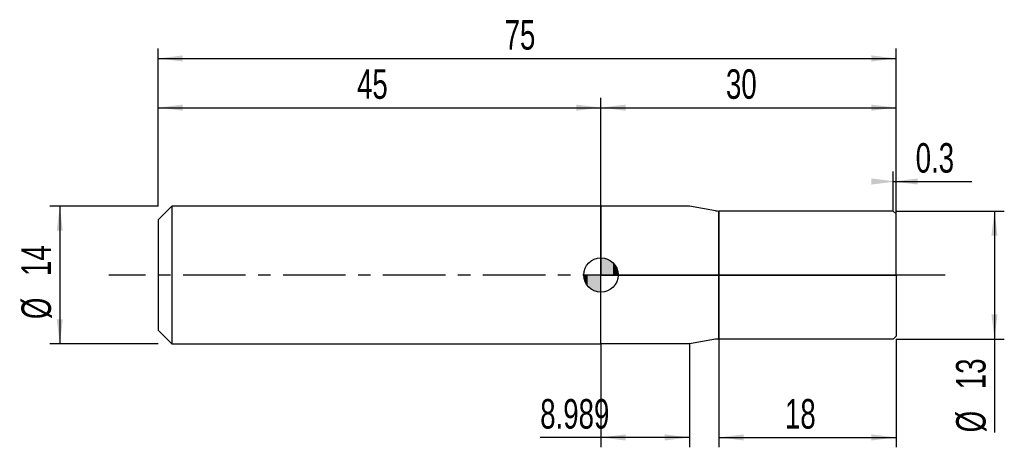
# Model space of a CAD drawing. Extents: x -14 to 86, y -18 to 26.
import ezdxf
from ezdxf.enums import TextEntityAlignment as Align

# ---------------------------------------------------------------- set-up
doc = ezdxf.new("R2010")
doc.units = 0
doc.linetypes.add('CENTER', pattern=[10.16, 6.35, -1.27, 1.27, -1.27])
doc.layers.get('0').update_dxf_attribs({"linetype": 'CONTINUOUS'})
for name, color, linetype in [('1', 4, 'CONTINUOUS'), ('2', 7, 'CONTINUOUS'), ('4', 2, 'CENTER'), ('CUT', 1, 'CONTINUOUS'), ('NOCUT', 7, 'CONTINUOUS'), ('SK1', 4, 'CONTINUOUS'), ('SK2', 7, 'CONTINUOUS'), ('SK4', 2, 'CENTER')]:
    doc.layers.add(name, color=color, linetype=linetype)
doc.dimstyles.new('SLDDIMSTYLE0', dxfattribs={"dimtxt": 3, "dimasz": 2.5, "dimexe": 0, "dimexo": 0.0625, "dimgap": 0.75, "dimtad": 1, "dimrnd": 1e-09, "dimzin": 12, "dimsah": 1, "dimcen": 0.09, "dimazin": 3, "dimtfac": 1, "dimtofl": 0, "dimtmove": 0, "dimatfit": 3})
doc.dimstyles.new('SLDDIMSTYLE1', dxfattribs={"dimtxt": 3, "dimasz": 2.5, "dimexe": 0, "dimexo": 0.0625, "dimgap": 0.75, "dimtad": 1, "dimrnd": 1e-09, "dimsah": 1, "dimcen": 0.09, "dimazin": 3, "dimtfac": 1, "dimtofl": 0, "dimtmove": 0, "dimatfit": 3})
doc.dimstyles.new('SLDDIMSTYLE2', dxfattribs={"dimtxt": 3, "dimasz": 2.5, "dimexe": 0, "dimexo": 0.0625, "dimgap": 0.75, "dimtad": 1, "dimrnd": 1e-09, "dimzin": 12, "dimsah": 1, "dimcen": 0.09, "dimazin": 3, "dimtfac": 1, "dimtmove": 0, "dimatfit": 3})

# ---------------------------------------------------------------- blocks, each defined once
blk = doc.blocks.new('_D')
at = {"layer": '2'}
for p, q in [((57, -6.5), (57, -17.5)), ((75, -6.5), (75, -17.5)), ((57, -16.5), (75, -16.5))]:
    blk.add_line(p, q, dxfattribs=at)
for points in [[(57, -16.5), (59.5, -16.81), (59.5, -16.19)], [(75, -16.5), (72.5, -16.19), (72.5, -16.81)]]:
    blk.add_solid(points, dxfattribs=at)
at = {"layer": '2', "width": 0.7}
blk.add_text('18', height=3, dxfattribs=at).set_placement((63.71, -16.5), align=Align.BOTTOM_LEFT)
blk = doc.blocks.new('_D_1')
at = {"layer": '2'}
for p, q in [((75, 6.5), (86, 6.5)), ((85, 6.5), (85, -6.5)), ((75, -6.5), (86, -6.5)), ((85, -6.5), (85, -15.98))]:
    blk.add_line(p, q, dxfattribs=at)
for points in [[(85, 6.5), (84.69, 4), (85.31, 4)], [(85, -6.5), (85.31, -4), (84.69, -4)]]:
    blk.add_solid(points, dxfattribs=at)
at = {"layer": '2', "width": 0.7}
for s, p in [('13', (84.99, -11.6)), ('%%c', (85, -15.98))]:
    blk.add_text(s, height=3, rotation=90, dxfattribs=at).set_placement(p, align=Align.BOTTOM_LEFT)
blk = doc.blocks.new('_D_2')
at = {"layer": '2'}
for p, q in [((45, -7), (45, -17.5)), ((53.99, -7), (53.99, -17.5)), ((45, -16.5), (38.83, -16.5)), ((53.99, -16.5), (45, -16.5))]:
    blk.add_line(p, q, dxfattribs=at)
for points in [[(45, -16.5), (47.5, -16.81), (47.5, -16.19)], [(53.99, -16.5), (51.49, -16.19), (51.49, -16.81)]]:
    blk.add_solid(points, dxfattribs=at)
at = {"layer": '2', "width": 0.7}
blk.add_text('8.989', height=3, dxfattribs=at).set_placement((38.83, -16.5), align=Align.BOTTOM_LEFT)
blk = doc.blocks.new('_D_3')
at = {"layer": '2'}
for p, q in [((74.7, 6.5), (74.7, 10.5)), ((75, 6.5), (75, 10.5)), ((74.7, 9.5), (75, 9.5)), ((75, 9.5), (82.71, 9.5))]:
    blk.add_line(p, q, dxfattribs=at)
for points in [[(75, 9.5), (72.5, 9.81), (72.5, 9.19)], [(74.7, 9.5), (77.2, 9.19), (77.2, 9.81)]]:
    blk.add_solid(points, dxfattribs=at)
at = {"layer": '2', "width": 0.7}
blk.add_text('0.3', height=3, dxfattribs=at).set_placement((76.99, 9.5), align=Align.BOTTOM_LEFT)
blk = doc.blocks.new('_D_4')
at = {"layer": 'SK2'}
for p, q in [((0, 7), (0, 23)), ((75, 7), (75, 23)), ((0, 22), (75, 22))]:
    blk.add_line(p, q, dxfattribs=at)
for points in [[(0, 22), (2.5, 21.69), (2.5, 22.31)], [(75, 22), (72.5, 22.31), (72.5, 21.69)]]:
    blk.add_solid(points, dxfattribs=at)
at = {"layer": 'SK2', "width": 0.7}
blk.add_text('75', height=3, dxfattribs=at).set_placement((35.21, 22), align=Align.BOTTOM_LEFT)
blk = doc.blocks.new('_D_5')
at = {"layer": 'SK2'}
for p, q in [((0, 7), (0, 18)), ((45, 7), (45, 18)), ((0, 17), (45, 17))]:
    blk.add_line(p, q, dxfattribs=at)
for points in [[(0, 17), (2.5, 16.69), (2.5, 17.31)], [(45, 17), (42.5, 17.31), (42.5, 16.69)]]:
    blk.add_solid(points, dxfattribs=at)
at = {"layer": 'SK2', "width": 0.7}
blk.add_text('45', height=3, rotation=360, dxfattribs=at).set_placement((20.21, 17), align=Align.BOTTOM_LEFT)
blk = doc.blocks.new('_D_6')
at = {"layer": 'SK2'}
for p, q in [((45, 0), (45, 18)), ((75, 0), (75, 18)), ((45, 17), (75, 17))]:
    blk.add_line(p, q, dxfattribs=at)
for points in [[(45, 17), (47.5, 16.69), (47.5, 17.31)], [(75, 17), (72.5, 17.31), (72.5, 16.69)]]:
    blk.add_solid(points, dxfattribs=at)
at = {"layer": 'SK2', "width": 0.7}
blk.add_text('30', height=3, dxfattribs=at).set_placement((57.71, 17), align=Align.BOTTOM_LEFT)
blk = doc.blocks.new('_D_7')
at = {"layer": 'SK2'}
for p, q in [((0, 7), (-11, 7)), ((-10, 7), (-10, -7)), ((0, -7), (-11, -7))]:
    blk.add_line(p, q, dxfattribs=at)
for points in [[(-10, 7), (-10.31, 4.5), (-9.69, 4.5)], [(-10, -7), (-9.69, -4.5), (-10.31, -4.5)]]:
    blk.add_solid(points, dxfattribs=at)
at = {"layer": 'SK2', "width": 0.7}
for s, p in [('14', (-10.01, -0.1)), ('%%c', (-10, -4.48))]:
    blk.add_text(s, height=3, rotation=90, dxfattribs=at).set_placement(p, align=Align.BOTTOM_LEFT)
blk = doc.blocks.new('*U10')
at = {"color": 0, "linetype": 'CONTINUOUS'}
for points in [[(0, 0), (0, 1.75), (0.34, 0)], [(0.34, 0), (0, 1.75), (0.34, 1.72)], [(0.34, 0), (0.34, 1.72), (0.67, 0)], [(0.67, 0), (0.34, 1.72), (0.67, 1.62)], [(0.67, 0), (0.67, 1.62), (0.97, 0)], [(0.97, 0), (0.67, 1.62), (0.97, 1.46)], [(0.97, 0), (0.97, 1.46), (1.24, 0)], [(1.24, 0), (0.97, 1.46), (1.24, 1.24)], [(1.24, 0), (1.24, 1.24), (1.46, 0)], [(1.46, 0), (1.24, 1.24), (1.46, 0.97)], [(1.46, 0), (1.46, 0.97), (1.62, 0)], [(1.62, 0), (1.46, 0.97), (1.62, 0.67)], [(1.62, 0), (1.62, 0.67), (1.72, 0)], [(1.72, 0), (1.62, 0.67), (1.72, 0.34)], [(1.72, 0), (1.72, 0.34), (1.75, 0)]]:
    blk.add_solid(points, dxfattribs=at)
blk = doc.blocks.new('*U11')
at = {"color": 0, "linetype": 'CONTINUOUS'}
for points in [[(-1.72, -0.3), (-1.75, 0), (-1.72, 0)], [(-1.72, -0.3), (-1.72, 0), (-1.64, -0.6)], [(-1.64, -0.6), (-1.72, 0), (-1.64, 0)], [(-1.64, -0.6), (-1.64, 0), (-1.52, -0.88)], [(-1.52, -0.88), (-1.64, 0), (-1.52, 0)], [(-1.52, -0.88), (-1.52, 0), (-1.34, -1.12)], [(-1.34, -1.12), (-1.52, 0), (-1.34, 0)], [(-1.34, -1.12), (-1.34, 0), (-1.12, -1.34)], [(-1.12, -1.34), (-1.34, 0), (-1.12, 0)], [(-1.12, -1.34), (-1.12, 0), (-0.88, -1.52)], [(-0.88, -1.52), (-1.12, 0), (-0.88, 0)], [(-0.88, -1.52), (-0.88, 0), (-0.6, -1.64)], [(-0.6, -1.64), (-0.88, 0), (-0.6, 0)], [(-0.6, -1.64), (-0.6, 0), (-0.3, -1.72)], [(-0.3, -1.72), (-0.6, 0), (-0.3, 0)], [(-0.3, -1.72), (-0.3, 0), (0, -1.75)], [(0, -1.75), (-0.3, 0), (0, 0)]]:
    blk.add_solid(points, dxfattribs=at)
blk = doc.blocks.new('SW_DOWELSYMBOL_0')
at = {"layer": 'SK1', "color": 0}
blk.add_circle((0, 0), 1.75, dxfattribs=at)
at = {"color": 0, "linetype": 'CONTINUOUS'}
for name in ['*U10', '*U11']:
    blk.add_blockref(name, (0, 0), dxfattribs=at)

msp = doc.modelspace()

# ---------------------------------------------------------------- linework, layer by layer
at = {"layer": '1'}
for p, q in [((53.989, 7), (45, 7)), ((45, 7), (45, 0)), ((56.653, 6.53), (53.989, 7)), ((74.7, 6.5), (57, 6.5)), ((57, 6.5), (57, 0)), ((57, 0), (57, 6.5)), ((75, 6.2), (74.7, 6.5)), ((75, 0), (75, 6.2)), ((45, -7), (45, 0)), ((57, -6.5), (57, 0)), ((57, 0), (57, -6.5)), ((75, 0), (75, -6.2)), ((53.989, -7), (45, -7)), ((56.653, -6.53), (53.989, -7)), ((74.7, -6.5), (57, -6.5)), ((75, -6.2), (74.7, -6.5))]:
    msp.add_line(p, q, dxfattribs=at)
for centre, start, end in [((57, 8.5), 260, 270), ((57, -8.5), 90, 100)]:
    msp.add_arc(centre, 2, start, end, dxfattribs=at)
at = {"layer": '4'}
msp.add_line((75, 0), (45, 0), dxfattribs=at)
at = {"layer": 'CUT'}
for p, q in [((74.7, 6.5), (57, 6.5)), ((57, 6.5), (57, 0)), ((75, 6.2), (74.7, 6.5)), ((75, 0), (75, 6.2)), ((57, 0), (75, 0))]:
    msp.add_line(p, q, dxfattribs=at)
at = {"layer": 'NOCUT'}
for p, q in [((53.989, 7), (45, 7)), ((45, 7), (45, 0)), ((56.653, 6.53), (53.989, 7)), ((57, 0), (57, 6.5)), ((45, 0), (57, 0))]:
    msp.add_line(p, q, dxfattribs=at)
msp.add_arc((57, 8.5), 2, 260, 270, dxfattribs=at)
at = {"layer": 'SK1'}
for p, q in [((1.4, 7), (0, 5.6)), ((45, 7), (1.4, 7)), ((1.4, 7), (1.4, -7)), ((0, 5.6), (0, 0)), ((0, 0), (0, -5.6)), ((0, -5.6), (1.4, -7)), ((1.4, -7), (45, -7))]:
    msp.add_line(p, q, dxfattribs=at)
msp.add_circle((45, 0), 1.75, dxfattribs=at)
at = {"layer": 'SK4'}
msp.add_line((80, 0), (-5, 0), dxfattribs=at)

# ---------------------------------------------------------------- block references
at = {"layer": 'SK1'}
msp.add_blockref('SW_DOWELSYMBOL_0', (45, 0), dxfattribs=at)

# ---------------------------------------------------------------- texts
at = {"layer": 'SK2', "width": 0.7}
msp.add_text('AP1', height=0.05, dxfattribs=at).set_placement((45, -0.018), align=Align.BOTTOM_LEFT)

# ---------------------------------------------------------------- dimensions: what is measured, and where the dimension line sits
at = {"layer": '2'}
for base, p1, p2, dimstyle, picture, middle in [((75, 9.5), (74.7, 6.5), (75, 6.5), 'SLDDIMSTYLE1', '_D_3', (79.85, 9.5)), ((45, -16.5), (53.989, -7), (45, -7), 'SLDDIMSTYLE0', '_D_2', (43.989, -16.5)), ((75, -16.5), (57, -6.5), (75, -6.5), 'SLDDIMSTYLE0', '_D', (66, -16.5))]:
    dim = msp.add_linear_dim(base=base, p1=p1, p2=p2, dimstyle=dimstyle, dxfattribs=at)
    dim.commit()
    dim.dimension.update_dxf_attribs({"geometry": picture, "text_midpoint": middle, "dimtype": 160})
dim = msp.add_linear_dim(base=(85, -6.5), p1=(75, 6.5), p2=(75, -6.5), angle=90, text='%%c<>', dimstyle='SLDDIMSTYLE0', dxfattribs=at)
dim.commit()
dim.dimension.update_dxf_attribs({"geometry": '_D_1', "text_midpoint": (85, -11.5), "dimtype": 160})
at = {"layer": 'SK2'}
for base, p1, p2, picture, middle in [((75, 22), (0, 7), (75, 7), '_D_4', (37.5, 22)), ((45, 17), (0, 7), (45, 7), '_D_5', (22.5, 17)), ((75, 17), (45, 0), (75, 0), '_D_6', (60, 17))]:
    dim = msp.add_linear_dim(base=base, p1=p1, p2=p2, dimstyle='SLDDIMSTYLE0', dxfattribs=at)
    dim.commit()
    dim.dimension.update_dxf_attribs({"geometry": picture, "text_midpoint": middle, "dimtype": 160})
dim = msp.add_linear_dim(base=(-10, -7), p1=(0, 7), p2=(0, -7), angle=90, text='%%c<>', dimstyle='SLDDIMSTYLE2', dxfattribs=at)
dim.commit()
dim.dimension.update_dxf_attribs({"geometry": '_D_7', "text_midpoint": (-10, 0), "dimtype": 160})

doc.saveas('drawing.dxf')
